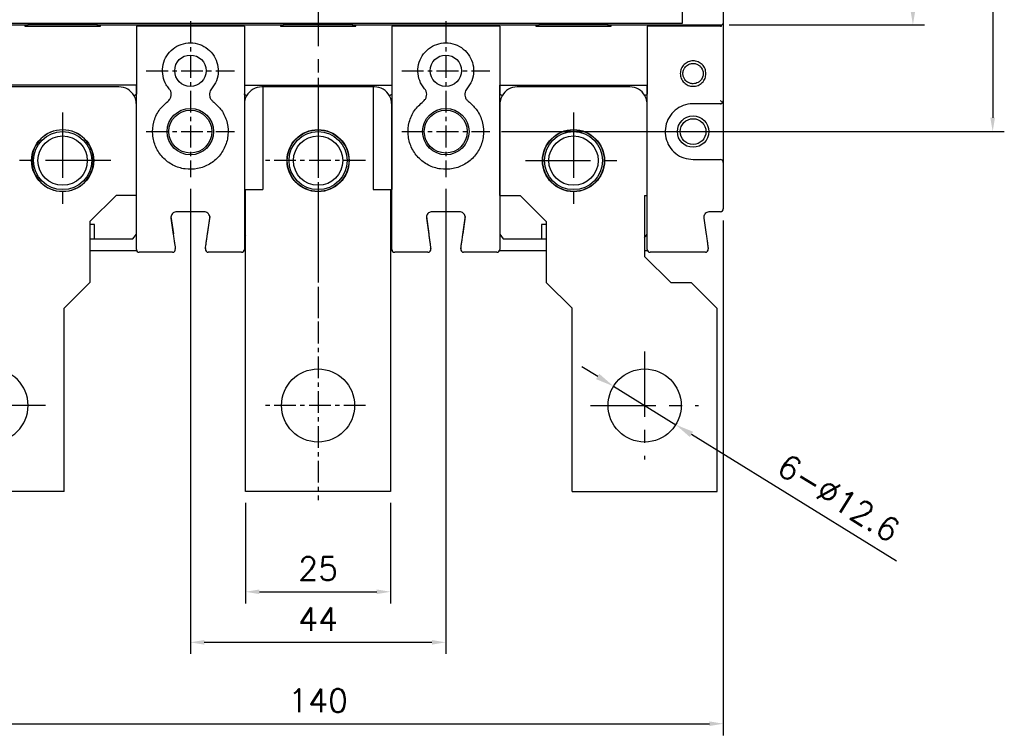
# Model space of a CAD drawing. Extents: x -2230 to 2710, y -907 to 1834.
# Tile 9 of 23: x -1279 to -1109, y 1162 to 1285. Entities that reach past the tile are written whole.
import ezdxf

# ---------------------------------------------------------------- set-up
doc = ezdxf.new("R2010")
doc.units = 0
doc.header["$LTSCALE"] = 3
doc.header["$MEASUREMENT"] = 0
doc.linetypes.add('CENTER', pattern=[2, 1.25, -0.25, 0.25, -0.25])
doc.layers.get('0').update_dxf_attribs({"linetype": 'CONTINUOUS'})
doc.layers.get('Defpoints').update_dxf_attribs({"linetype": 'CONTINUOUS'})
for name, color, linetype in [('cen', 1, 'CENTER'), ('di', 3, 'CONTINUOUS'), ('dwg', 7, 'CONTINUOUS')]:
    doc.layers.add(name, color=color, linetype=linetype)
doc.styles.add('KIM', font='ROMANS.shx', dxfattribs={"height": 5, "bigfont": 'GSG1.shx'})
doc.styles.get("Standard").update_dxf_attribs({"font": 'romans.shx', "height": 4, "bigfont": 'ghs.shx'})
doc.dimstyles.get("Standard").update_dxf_attribs({"dimtxt": 0.18, "dimasz": 0.18, "dimexe": 0.18, "dimexo": 0.0625, "dimgap": 0.09, "dimtad": 0, "dimtih": 1, "dimtoh": 1, "dimdec": 4, "dimzin": 0, "dimdsep": 46, "dimtxsty": 'Standard', "dimcen": 0.09, "dimadec": 0, "dimazin": 0, "dimtfac": 1, "dimtdec": 4, "dimtofl": 0, "dimtmove": 0, "dimatfit": 3, "dimfxl": 0, "dimtolj": 1, "dimtzin": 0, "dimarcsym": 0})
doc.dimstyles.new('STANDARD$0', dxfattribs={"dimtxt": 5, "dimasz": 5, "dimexe": 1, "dimexo": 2, "dimgap": 2, "dimtad": 1, "dimdec": 4, "dimzin": 12, "dimdsep": 46, "dimtxsty": 'KIM', "dimcen": -1, "dimdle": 0.1, "dimadec": 0, "dimazin": 0, "dimtfac": 1, "dimtdec": 4, "dimtmove": 0, "dimatfit": 3, "dimfxl": 0, "dimtolj": 1, "dimtzin": 0, "dimarcsym": 0})

# ---------------------------------------------------------------- blocks, each defined once
blk = doc.blocks.new('*D8')
at = {"layer": 'Defpoints', "color": 0}
for p in [(-1297.23, 1252.38), (-1157.63, 1252.38), (-1157.63, 1163.63)]:
    blk.add_point(p, dxfattribs=at)
at = {"layer": 'di'}
for p, q in [((-1297.23, 1250.38), (-1297.23, 1161.63)), ((-1157.63, 1250.38), (-1157.63, 1161.63)), ((-1294.83, 1163.63), (-1160.03, 1163.63))]:
    blk.add_line(p, q, dxfattribs=at)
for points in [[(-1294.83, 1164.03), (-1294.83, 1163.23), (-1297.23, 1163.63)], [(-1160.03, 1164.03), (-1160.03, 1163.23), (-1157.63, 1163.63)]]:
    blk.add_solid(points, dxfattribs=at)
at = {"layer": 'di', "insert": (-1227.43, 1167.63), "char_height": 4, "attachment_point": 5}
blk.add_mtext('\\A1;140', dxfattribs=at)
blk = doc.blocks.new('fsadfsafas')
at = {"layer": 'cen', "ltscale": 3}
for p, q in [((614, 610.86), (614, 629.46)), ((623.3, 620.16), (604.7, 620.16)), ((626.25, 569.66), (626.25, 586.26)), ((634.55, 577.96), (617.95, 577.96))]:
    blk.add_line(p, q, dxfattribs=at)
at = {"layer": 'dwg'}
for p, q in [((626.5, 634.96), (601.5, 634.96)), ((601.5, 634.96), (601.5, 603.46)), ((626.5, 634.96), (626.5, 603.41)), ((601.5, 603.46), (606, 598.96)), ((626.5, 603.41), (630.95, 598.96)), ((609.5, 598.96), (606, 598.96)), ((609.5, 598.96), (614, 594.46)), ((630.95, 588.46), (630.95, 598.96)), ((614, 583.96), (614, 594.46)), ((635.45, 583.96), (630.95, 588.46)), ((614, 583.96), (613.55, 583.96)), ((613.55, 583.96), (613.55, 564.96)), ((638.95, 583.96), (635.45, 583.96)), ((638.95, 583.96), (638.95, 564.96)), ((638.95, 564.96), (613.55, 564.96))]:
    blk.add_line(p, q, dxfattribs=at)
for centre, radius in [((614, 620.16), 6.3), ((626.25, 577.96), 5.3)]:
    blk.add_circle(centre, radius, dxfattribs=at)
blk = doc.blocks.new('fsadfsaf')
for p, q in [((574.65, 711.75), (574.65, 763.75)), ((574.65, 763.75), (599.65, 763.75)), ((599.65, 763.75), (599.65, 711.75)), ((577.65, 711.75), (574.45, 711.75)), ((574.45, 693.75), (574.45, 711.75)), ((577.65, 693.75), (577.65, 711.75)), ((596.65, 693.75), (596.65, 711.75)), ((599.85, 711.75), (596.65, 711.75)), ((599.85, 693.75), (599.85, 711.75)), ((599.85, 693.75), (574.45, 693.75))]:
    blk.add_line(p, q)
for centre, radius in [((587.15, 748.95), 6.3), ((587.15, 706.75), 5.3)]:
    blk.add_circle(centre, radius)
at = {"layer": 'cen'}
for p, q in [((587.15, 692.49), (587.15, 765.27)), ((578.96, 748.95), (596.21, 748.95)), ((578.96, 706.75), (596.21, 706.75))]:
    blk.add_line(p, q, dxfattribs=at)
blk = doc.blocks.new('*D12')
at = {"layer": 'Defpoints', "color": 0}
for p in [(-1239.93, 1203.68), (-1214.93, 1203.68), (-1214.93, 1186.37)]:
    blk.add_point(p, dxfattribs=at)
at = {"layer": 'di'}
for p, q in [((-1239.93, 1201.68), (-1239.93, 1184.37)), ((-1214.93, 1201.68), (-1214.93, 1184.37)), ((-1237.53, 1186.37), (-1217.33, 1186.37))]:
    blk.add_line(p, q, dxfattribs=at)
for points in [[(-1237.53, 1186.77), (-1237.53, 1185.97), (-1239.93, 1186.37)], [(-1217.33, 1186.77), (-1217.33, 1185.97), (-1214.93, 1186.37)]]:
    blk.add_solid(points, dxfattribs=at)
at = {"layer": 'di', "insert": (-1227.43, 1190.37), "char_height": 4, "attachment_point": 5}
blk.add_mtext('\\A1;25', dxfattribs=at)
blk = doc.blocks.new('*D32')
at = {"layer": 'Defpoints', "color": 0}
for p in [(-1176.54, 1221.79), (-1165.82, 1215.17)]:
    blk.add_point(p, dxfattribs=at)
at = {"layer": 'di'}
for p, q in [((-1179.26, 1223.48), (-1181.99, 1225.16)), ((-1176.54, 1221.79), (-1165.82, 1215.17)), ((-1127.77, 1191.67), (-1163.1, 1213.49))]:
    blk.add_line(p, q, dxfattribs=at)
for points in [[(-1178.98, 1223.93), (-1179.54, 1223.02), (-1176.54, 1221.79)], [(-1162.82, 1213.95), (-1163.38, 1213.04), (-1165.82, 1215.17)]]:
    blk.add_solid(points, dxfattribs=at)
at = {"layer": 'di', "insert": (-1137.74, 1202.53), "char_height": 4, "attachment_point": 5, "rotation": 328.2972}
blk.add_mtext('\\A1;6-∅12.6', dxfattribs=at)
blk = doc.blocks.new('*D33')
at = {"layer": 'Defpoints', "color": 0}
for p in [(-1249.43, 1257.85), (-1205.43, 1257.85), (-1205.43, 1177.66)]:
    blk.add_point(p, dxfattribs=at)
at = {"layer": 'di'}
for p, q in [((-1249.43, 1255.85), (-1249.43, 1175.66)), ((-1205.43, 1255.85), (-1205.43, 1175.66)), ((-1247.03, 1177.66), (-1207.83, 1177.66))]:
    blk.add_line(p, q, dxfattribs=at)
for points in [[(-1247.03, 1178.06), (-1247.03, 1177.26), (-1249.43, 1177.66)], [(-1207.83, 1178.06), (-1207.83, 1177.26), (-1205.43, 1177.66)]]:
    blk.add_solid(points, dxfattribs=at)
at = {"layer": 'di', "insert": (-1227.43, 1181.66), "char_height": 4, "attachment_point": 5}
blk.add_mtext('\\A1;44', dxfattribs=at)
blk = doc.blocks.new('*D107')
at = {"layer": 'Defpoints', "color": 0}
for p in [(-1158.03, 1462.28), (-1158.6, 1284.08), (-1124.96, 1284.08)]:
    blk.add_point(p, dxfattribs=at)
at = {"layer": 'di'}
for p, q in [((-1156.03, 1462.28), (-1122.96, 1462.28)), ((-1124.96, 1459.88), (-1124.96, 1286.48)), ((-1156.6, 1284.08), (-1122.96, 1284.08))]:
    blk.add_line(p, q, dxfattribs=at)
for points in [[(-1125.36, 1459.88), (-1124.56, 1459.88), (-1124.96, 1462.28)], [(-1125.36, 1286.48), (-1124.56, 1286.48), (-1124.96, 1284.08)]]:
    blk.add_solid(points, dxfattribs=at)
at = {"layer": 'di', "insert": (-1128.96, 1373.18), "char_height": 4, "attachment_point": 5, "rotation": 90}
blk.add_mtext('\\A1;179', dxfattribs=at)
blk = doc.blocks.new('*D106')
at = {"layer": 'Defpoints', "color": 0}
for p in [(-1197.86, 1480.68), (-1197.85, 1265.68), (-1111.22, 1265.68)]:
    blk.add_point(p, dxfattribs=at)
at = {"layer": 'di'}
for p, q in [((-1195.86, 1480.68), (-1109.22, 1480.68)), ((-1111.22, 1478.28), (-1111.22, 1268.08)), ((-1195.85, 1265.68), (-1109.22, 1265.68))]:
    blk.add_line(p, q, dxfattribs=at)
for points in [[(-1111.62, 1478.28), (-1110.82, 1478.28), (-1111.22, 1480.68)], [(-1111.62, 1268.08), (-1110.82, 1268.08), (-1111.22, 1265.68)]]:
    blk.add_solid(points, dxfattribs=at)
at = {"layer": 'di', "insert": (-1115.22, 1373.18), "char_height": 4, "attachment_point": 5, "rotation": 90}
blk.add_mtext('\\A1;215', dxfattribs=at)

msp = doc.modelspace()

# ---------------------------------------------------------------- linework, layer by layer
for p, q in [((-1157.631, 1461.719), (-1157.631, 1284.649)), ((-1164.631, 1284.867), (-1164.631, 1325.784)), ((-1296.931, 1284.084), (-1277.431, 1284.084)), ((-1290.231, 1284.349), (-1164.631, 1284.349)), ((-1277.931, 1284.084), (-1277.931, 1283.884)), ((-1265.431, 1284.084), (-1277.431, 1284.084)), ((-1277.431, 1283.884), (-1277.431, 1284.084)), ((-1265.431, 1284.084), (-1233.431, 1284.084)), ((-1265.431, 1283.884), (-1265.431, 1284.084)), ((-1264.931, 1283.884), (-1264.931, 1284.084)), ((-1233.931, 1284.084), (-1233.931, 1283.884)), ((-1221.431, 1284.084), (-1233.431, 1284.084)), ((-1233.431, 1283.884), (-1233.431, 1284.084)), ((-1221.431, 1284.084), (-1189.431, 1284.084)), ((-1221.431, 1283.884), (-1221.431, 1284.084)), ((-1220.931, 1283.884), (-1220.931, 1284.084)), ((-1189.931, 1284.084), (-1189.931, 1283.884)), ((-1177.431, 1284.084), (-1189.431, 1284.084)), ((-1189.431, 1283.884), (-1189.431, 1284.084)), ((-1177.431, 1284.084), (-1157.931, 1284.084)), ((-1177.431, 1283.884), (-1177.431, 1284.084)), ((-1176.931, 1283.884), (-1176.931, 1284.084)), ((-1164.631, 1284.567), (-1164.631, 1284.867)), ((-1164.631, 1284.349), (-1164.631, 1284.567)), ((-1157.913, 1283.884), (-1157.913, 1284.085)), ((-1157.631, 1284.649), (-1157.631, 1284.385)), ((-1157.631, 1284.385), (-1157.631, 1270.984)), ((-1277.931, 1283.884), (-1264.931, 1283.884)), ((-1258.731, 1283.884), (-1258.731, 1272.187)), ((-1240.131, 1283.884), (-1258.731, 1283.884)), ((-1240.131, 1283.884), (-1240.131, 1272.187)), ((-1233.931, 1283.884), (-1220.931, 1283.884)), ((-1214.731, 1283.884), (-1214.731, 1272.187)), ((-1196.131, 1283.884), (-1214.731, 1283.884)), ((-1196.131, 1283.884), (-1196.131, 1272.187)), ((-1189.931, 1283.884), (-1176.931, 1283.884)), ((-1170.731, 1283.884), (-1170.731, 1272.187)), ((-1158.08, 1283.884), (-1170.731, 1283.884)), ((-1158.08, 1283.884), (-1157.913, 1283.884)), ((-1261.731, 1273.384), (-1281.131, 1273.384)), ((-1217.731, 1273.384), (-1237.131, 1273.384)), ((-1173.731, 1273.384), (-1193.131, 1273.384)), ((-1158.131, 1270.484), (-1162.831, 1270.484)), ((-1157.631, 1270.984), (-1157.631, 1260.384)), ((-1258.731, 1247.884), (-1258.731, 1270.384)), ((-1240.131, 1270.384), (-1240.131, 1247.884)), ((-1214.731, 1247.884), (-1214.731, 1270.384)), ((-1196.131, 1270.384), (-1196.131, 1247.884)), ((-1170.731, 1247.884), (-1170.731, 1270.384)), ((-1162.831, 1260.884), (-1158.131, 1260.884)), ((-1157.631, 1260.384), (-1157.631, 1252.384)), ((-1247.084, 1251.884), (-1251.778, 1251.884)), ((-1203.084, 1251.884), (-1207.778, 1251.884)), ((-1158.131, 1251.884), (-1159.978, 1251.884)), ((-1252.768, 1251.043), (-1252.343, 1248.064)), ((-1252.768, 1250.743), (-1252.37, 1247.955)), ((-1246.094, 1251.043), (-1246.52, 1248.064)), ((-1246.492, 1247.955), (-1246.094, 1250.743)), ((-1208.768, 1251.043), (-1208.343, 1248.064)), ((-1208.768, 1250.743), (-1208.37, 1247.955)), ((-1202.094, 1251.043), (-1202.52, 1248.064)), ((-1202.492, 1247.955), (-1202.094, 1250.743)), ((-1160.968, 1250.743), (-1160.57, 1247.955)), ((-1265.931, 1249.684), (-1266.731, 1249.684)), ((-1265.931, 1247.184), (-1265.931, 1249.684)), ((-1188.131, 1249.684), (-1188.931, 1249.684)), ((-1188.931, 1249.684), (-1188.931, 1247.184)), ((-1266.731, 1247.184), (-1265.931, 1247.184)), ((-1265.931, 1247.184), (-1259.331, 1247.184)), ((-1259.331, 1247.184), (-1258.731, 1248.034)), ((-1240.131, 1248.034), (-1239.931, 1247.751)), ((-1214.931, 1247.751), (-1214.731, 1248.034)), ((-1196.131, 1248.034), (-1195.531, 1247.184)), ((-1195.531, 1247.184), (-1188.931, 1247.184)), ((-1188.931, 1247.184), (-1188.131, 1247.184)), ((-1171.181, 1247.397), (-1170.731, 1248.034)), ((-1266.731, 1245.184), (-1258.689, 1245.184)), ((-1240.173, 1245.184), (-1239.931, 1245.184)), ((-1214.931, 1245.184), (-1214.689, 1245.184)), ((-1196.173, 1245.184), (-1188.131, 1245.184)), ((-1171.181, 1245.184), (-1170.689, 1245.184)), ((-1252.508, 1244.884), (-1258.231, 1244.884)), ((-1240.631, 1244.884), (-1246.355, 1244.884)), ((-1208.508, 1244.884), (-1214.231, 1244.884)), ((-1196.631, 1244.884), (-1202.355, 1244.884)), ((-1160.708, 1244.884), (-1170.231, 1244.884))]:
    msp.add_line(p, q)
at = {"flags": 128}
for points in [[(-1246.85, 1245.755), (-1246.853, 1245.648), (-1246.837, 1245.551)], [(-1202.85, 1245.755), (-1202.853, 1245.648), (-1202.837, 1245.551)]]:
    msp.add_lwpolyline(points, dxfattribs=at)
for centre, radius in [((-1249.431, 1276.184), 2.7), ((-1205.431, 1276.184), 2.7), ((-1249.431, 1265.684), 4), ((-1249.431, 1265.684), 3.7), ((-1205.431, 1265.684), 4), ((-1205.431, 1265.684), 3.7), ((-1162.831, 1265.684), 2.7), ((-1162.831, 1265.684), 2.225), ((-1271.431, 1260.684), 5.35), ((-1271.431, 1260.684), 5), ((-1227.431, 1260.684), 5.35), ((-1227.431, 1260.684), 5), ((-1183.431, 1260.684), 5.35), ((-1183.431, 1260.684), 5), ((-1271.431, 1260.684), 4.25), ((-1227.431, 1260.684), 4.25), ((-1183.431, 1260.684), 4.25)]:
    msp.add_circle(centre, radius)
for centre, radius, start, end in [((-1261.731, 1270.384), 3, 29.73773, 90), ((-1237.131, 1270.384), 3, 90, 150.26227), ((-1217.731, 1270.384), 3, 29.73773, 90), ((-1193.131, 1270.384), 3, 90, 150.26227), ((-1173.731, 1270.384), 3, 30.11955, 90), ((-1158.131, 1270.984), 0.5, 317.9984, 0), ((-1158.131, 1260.384), 0.5, 0, 90), ((-1158.131, 1252.384), 0.5, 270, 0), ((-1258.231, 1245.384), 0.5, 180, 270), ((-1252.508, 1245.384), 0.5, 270, 8.1301), ((-1252.508, 1245.684), 0.5, 329.88444, 8.1301), ((-1246.355, 1245.384), 0.5, 171.8699, 270), ((-1240.631, 1245.384), 0.5, 270, 0), ((-1214.231, 1245.384), 0.5, 180, 270), ((-1208.508, 1245.384), 0.5, 270, 8.1301), ((-1208.508, 1245.684), 0.5, 336.2938, 8.1301), ((-1202.355, 1245.384), 0.5, 171.8699, 270), ((-1196.631, 1245.384), 0.5, 270, 0), ((-1170.231, 1245.384), 0.5, 180, 270), ((-1160.708, 1245.384), 0.5, 270, 8.1301)]:
    msp.add_arc(centre, radius, start, end)
msp.add_ellipse((-1157.931, 1284.385), major_axis=(0, 0.301), ratio=0.9982744, start_param=3.1415927, end_param=4.712389)
for points, knots in [([(-1253.08, 1273.066), (-1253.253, 1273.291), (-1253.751, 1273.941), (-1254.228, 1275.245), (-1254.274, 1276.88), (-1253.769, 1278.445), (-1252.778, 1279.752), (-1251.412, 1280.656), (-1249.824, 1281.06), (-1248.189, 1280.916), (-1246.693, 1280.238), (-1245.508, 1279.105), (-1244.762, 1277.645), (-1244.547, 1276.026), (-1244.852, 1274.399), (-1245.472, 1273.51), (-1245.782, 1273.066)], [0, 0, 0, 0, 0.0389932, 0.1127209, 0.1865914, 0.2607106, 0.334796, 0.4086203, 0.4823615, 0.5563266, 0.6304755, 0.7044802, 0.7782374, 0.8520288, 0.9260134, 1, 1, 1, 1]), ([(-1209.08, 1273.066), (-1209.253, 1273.291), (-1209.751, 1273.941), (-1210.228, 1275.245), (-1210.274, 1276.88), (-1209.769, 1278.445), (-1208.778, 1279.752), (-1207.412, 1280.656), (-1205.824, 1281.06), (-1204.189, 1280.916), (-1202.693, 1280.238), (-1201.508, 1279.105), (-1200.762, 1277.645), (-1200.547, 1276.026), (-1200.852, 1274.399), (-1201.472, 1273.51), (-1201.782, 1273.066)], [0, 0, 0, 0, 0.0389932, 0.1127209, 0.1865914, 0.2607106, 0.334796, 0.4086203, 0.4823615, 0.5563266, 0.6304755, 0.7044802, 0.7782374, 0.8520288, 0.9260134, 1, 1, 1, 1]), ([(-1160.607, 1275.684), (-1160.642, 1275.397), (-1160.711, 1274.823), (-1161.219, 1274.089), (-1161.953, 1273.607), (-1162.82, 1273.43), (-1163.686, 1273.606), (-1164.426, 1274.088), (-1164.914, 1274.823), (-1165.093, 1275.686), (-1164.914, 1276.548), (-1164.425, 1277.28), (-1163.685, 1277.762), (-1162.819, 1277.938), (-1161.951, 1277.761), (-1161.218, 1277.278), (-1160.71, 1276.545), (-1160.642, 1275.971), (-1160.607, 1275.684)], [0, 0, 0, 0, 0.06225009, 0.12466459, 0.18728723, 0.25002225, 0.31271834, 0.37525776, 0.43773411, 0.50015115, 0.56240586, 0.62474344, 0.68732298, 0.75006328, 0.81281547, 0.8754149, 0.93777922, 1, 1, 1, 1]), ([(-1161.081, 1275.684), (-1161.103, 1275.895), (-1161.136, 1276.225), (-1161.348, 1276.636), (-1161.604, 1276.957), (-1161.944, 1277.214), (-1162.308, 1277.366), (-1162.57, 1277.419), (-1162.734, 1277.432), (-1162.899, 1277.437), (-1163.211, 1277.411), (-1163.605, 1277.277), (-1163.986, 1277.02), (-1164.288, 1276.692), (-1164.521, 1276.236), (-1164.613, 1275.686), (-1164.522, 1275.134), (-1164.289, 1274.677), (-1163.987, 1274.349), (-1163.606, 1274.091), (-1163.212, 1273.958), (-1162.764, 1273.92), (-1162.37, 1273.976), (-1161.945, 1274.153), (-1161.604, 1274.41), (-1161.349, 1274.732), (-1161.136, 1275.142), (-1161.103, 1275.473), (-1161.081, 1275.684)], [0, 0, 0, 0, 0.0573026, 0.0898259, 0.1248557, 0.1692261, 0.2048978, 0.2318432, 0.2420425, 0.250051, 0.2769365, 0.3274704, 0.3617137, 0.4018747, 0.4479384, 0.49989, 0.5519602, 0.5981192, 0.6383485, 0.6726363, 0.7231786, 0.74997, 0.7950196, 0.8306896, 0.875055, 0.9100937, 0.9426359, 1, 1, 1, 1]), ([(-1259.126, 1271.872), (-1259.126, 1271.872), (-1259.126, 1271.873), (-1259.124, 1271.877), (-1259.099, 1271.897), (-1259.019, 1271.949), (-1258.903, 1272.02), (-1258.808, 1272.076), (-1258.76, 1272.103)], [0, 0, 0, 0, 0.0208293, 0.0606006, 0.2956434, 0.5304834, 0.765239, 1, 1, 1, 1]), ([(-1258.731, 1272.187), (-1258.731, 1272.176), (-1258.732, 1272.155), (-1258.739, 1272.129), (-1258.749, 1272.111), (-1258.757, 1272.106), (-1258.76, 1272.103)], [0, 0, 0, 0, 0.3461566, 0.6945031, 0.8685532, 1, 1, 1, 1]), ([(-1253.323, 1270.89), (-1253.215, 1270.986), (-1252.98, 1271.195), (-1252.763, 1271.637), (-1252.694, 1272.141), (-1252.79, 1272.65), (-1252.984, 1272.927), (-1253.08, 1273.066)], [0, 0, 0, 0, 0.1767702, 0.3824571, 0.5882182, 0.7941418, 1, 1, 1, 1]), ([(-1245.782, 1273.066), (-1245.866, 1272.949), (-1246.049, 1272.695), (-1246.164, 1272.216), (-1246.12, 1271.708), (-1245.914, 1271.233), (-1245.664, 1271.004), (-1245.539, 1270.89)], [0, 0, 0, 0, 0.1762349, 0.3819524, 0.5878501, 0.7939744, 1, 1, 1, 1]), ([(-1240.102, 1272.103), (-1240.106, 1272.106), (-1240.115, 1272.113), (-1240.126, 1272.134), (-1240.13, 1272.16), (-1240.131, 1272.179), (-1240.131, 1272.187)], [0, 0, 0, 0, 0.1590345, 0.3666252, 0.749201, 1, 1, 1, 1]), ([(-1239.736, 1271.872), (-1239.736, 1271.872), (-1239.736, 1271.873), (-1239.738, 1271.877), (-1239.763, 1271.897), (-1239.843, 1271.949), (-1239.96, 1272.02), (-1240.055, 1272.076), (-1240.102, 1272.103)], [0, 0, 0, 0, 0.0208293, 0.0606008, 0.2956438, 0.5304854, 0.7652397, 1, 1, 1, 1]), ([(-1215.126, 1271.872), (-1215.126, 1271.872), (-1215.126, 1271.873), (-1215.124, 1271.877), (-1215.099, 1271.897), (-1215.019, 1271.949), (-1214.903, 1272.02), (-1214.808, 1272.076), (-1214.76, 1272.103)], [0, 0, 0, 0, 0.0208293, 0.0606008, 0.2956438, 0.5304854, 0.7652397, 1, 1, 1, 1]), ([(-1214.731, 1272.187), (-1214.731, 1272.176), (-1214.732, 1272.155), (-1214.739, 1272.129), (-1214.749, 1272.111), (-1214.757, 1272.106), (-1214.76, 1272.103)], [0, 0, 0, 0, 0.3461544, 0.6944978, 0.8685465, 1, 1, 1, 1]), ([(-1209.323, 1270.89), (-1209.215, 1270.986), (-1208.98, 1271.195), (-1208.763, 1271.637), (-1208.694, 1272.141), (-1208.79, 1272.65), (-1208.984, 1272.927), (-1209.08, 1273.066)], [0, 0, 0, 0, 0.1767702, 0.3824571, 0.5882182, 0.7941418, 1, 1, 1, 1]), ([(-1201.782, 1273.066), (-1201.866, 1272.949), (-1202.049, 1272.695), (-1202.164, 1272.216), (-1202.12, 1271.708), (-1201.914, 1271.233), (-1201.664, 1271.004), (-1201.539, 1270.89)], [0, 0, 0, 0, 0.1762349, 0.3819524, 0.5878501, 0.7939744, 1, 1, 1, 1]), ([(-1196.102, 1272.103), (-1196.106, 1272.106), (-1196.115, 1272.113), (-1196.126, 1272.134), (-1196.13, 1272.16), (-1196.131, 1272.179), (-1196.131, 1272.187)], [0, 0, 0, 0, 0.1590219, 0.3666162, 0.7491963, 1, 1, 1, 1]), ([(-1195.736, 1271.872), (-1195.736, 1271.872), (-1195.736, 1271.873), (-1195.738, 1271.877), (-1195.763, 1271.897), (-1195.843, 1271.949), (-1195.96, 1272.02), (-1196.055, 1272.076), (-1196.102, 1272.103)], [0, 0, 0, 0, 0.0208293, 0.0606006, 0.2956434, 0.5304834, 0.765239, 1, 1, 1, 1]), ([(-1171.136, 1271.889), (-1171.136, 1271.89), (-1171.136, 1271.89), (-1171.132, 1271.895), (-1171.101, 1271.917), (-1171.015, 1271.971), (-1170.895, 1272.044), (-1170.799, 1272.1), (-1170.752, 1272.128)], [0, 0, 0, 0, 0.02403069, 0.08629883, 0.31481648, 0.54323726, 0.77161499, 1, 1, 1, 1]), ([(-1170.731, 1272.187), (-1170.731, 1272.179), (-1170.732, 1272.164), (-1170.736, 1272.146), (-1170.744, 1272.134), (-1170.749, 1272.13), (-1170.752, 1272.128)], [0, 0, 0, 0, 0.34765098, 0.69775889, 0.8729412, 1, 1, 1, 1]), ([(-1258.731, 1270.384), (-1258.76, 1270.72), (-1258.805, 1271.244), (-1259.042, 1271.707), (-1259.126, 1271.872)], [0, 0, 0, 0, 0.6425403, 1, 1, 1, 1]), ([(-1245.539, 1270.89), (-1245.072, 1270.475), (-1244.061, 1269.578), (-1243.121, 1267.675), (-1242.809, 1265.488), (-1243.248, 1263.305), (-1244.383, 1261.395), (-1246.081, 1259.971), (-1248.15, 1259.186), (-1250.369, 1259.127), (-1252.486, 1259.806), (-1254.256, 1261.146), (-1255.481, 1262.989), (-1256.033, 1265.136), (-1255.838, 1267.341), (-1254.951, 1269.404), (-1253.866, 1270.395), (-1253.323, 1270.89)], [0, 0, 0, 0, 0.0576455, 0.1246599, 0.1917276, 0.2592147, 0.3268307, 0.3940899, 0.4611735, 0.5282591, 0.5958477, 0.6633841, 0.7305035, 0.797489, 0.8648338, 0.9324162, 1, 1, 1, 1]), ([(-1239.736, 1271.872), (-1239.821, 1271.707), (-1240.057, 1271.244), (-1240.102, 1270.72), (-1240.131, 1270.384)], [0, 0, 0, 0, 0.3574596, 1, 1, 1, 1]), ([(-1214.731, 1270.384), (-1214.76, 1270.72), (-1214.805, 1271.244), (-1215.042, 1271.707), (-1215.126, 1271.872)], [0, 0, 0, 0, 0.6425404, 1, 1, 1, 1]), ([(-1201.539, 1270.89), (-1201.072, 1270.475), (-1200.061, 1269.578), (-1199.121, 1267.675), (-1198.809, 1265.488), (-1199.248, 1263.305), (-1200.383, 1261.395), (-1202.081, 1259.971), (-1204.15, 1259.186), (-1206.369, 1259.127), (-1208.486, 1259.806), (-1210.256, 1261.146), (-1211.481, 1262.989), (-1212.033, 1265.136), (-1211.838, 1267.341), (-1210.951, 1269.404), (-1209.866, 1270.395), (-1209.323, 1270.89)], [0, 0, 0, 0, 0.0576455, 0.1246599, 0.1917276, 0.2592147, 0.3268307, 0.3940899, 0.4611735, 0.5282591, 0.5958477, 0.6633841, 0.7305035, 0.797489, 0.8648338, 0.9324162, 1, 1, 1, 1]), ([(-1195.736, 1271.872), (-1195.821, 1271.707), (-1196.057, 1271.244), (-1196.102, 1270.72), (-1196.131, 1270.384)], [0, 0, 0, 0, 0.3574597, 1, 1, 1, 1]), ([(-1170.731, 1270.384), (-1170.76, 1270.722), (-1170.806, 1271.252), (-1171.048, 1271.72), (-1171.136, 1271.889)], [0, 0, 0, 0, 0.6377436, 1, 1, 1, 1]), ([(-1162.831, 1270.484), (-1163.006, 1270.478), (-1163.717, 1270.454), (-1164.945, 1270.093), (-1166.284, 1269.149), (-1167.236, 1267.812), (-1167.692, 1266.236), (-1167.601, 1264.598), (-1166.972, 1263.079), (-1165.879, 1261.865), (-1164.445, 1261.042), (-1163.369, 1260.937), (-1162.831, 1260.884)], [0, 0, 0, 0, 0.03490245, 0.14221454, 0.24964233, 0.35687826, 0.46401001, 0.57132458, 0.67875615, 0.78595781, 0.89297776, 1, 1, 1, 1]), ([(-1158.131, 1270.484), (-1158.13, 1270.484), (-1158.077, 1270.484), (-1157.962, 1270.503), (-1157.837, 1270.57), (-1157.774, 1270.635), (-1157.76, 1270.649)], [0, 0, 0, 0, 0.0083715, 0.4041014, 0.8638353, 1, 1, 1, 1]), ([(-1157.76, 1270.649), (-1157.809, 1270.703), (-1157.906, 1270.807), (-1158.022, 1270.926), (-1158.079, 1270.983), (-1158.08, 1270.984)], [0, 0, 0, 0, 0.5110342, 0.9909586, 1, 1, 1, 1]), ([(-1251.778, 1251.884), (-1251.891, 1251.873), (-1252.116, 1251.851), (-1252.416, 1251.678), (-1252.641, 1251.424), (-1252.781, 1251.098), (-1252.773, 1250.864), (-1252.768, 1250.743)], [0, 0, 0, 0, 0.1973372, 0.3946917, 0.5920245, 0.7890374, 1, 1, 1, 1]), ([(-1246.094, 1250.743), (-1246.089, 1250.855), (-1246.079, 1251.081), (-1246.207, 1251.401), (-1246.426, 1251.661), (-1246.728, 1251.846), (-1246.962, 1251.871), (-1247.084, 1251.884)], [0, 0, 0, 0, 0.1964018, 0.3928602, 0.589578, 0.7867327, 1, 1, 1, 1]), ([(-1207.778, 1251.884), (-1207.891, 1251.873), (-1208.116, 1251.851), (-1208.416, 1251.678), (-1208.641, 1251.424), (-1208.781, 1251.098), (-1208.773, 1250.864), (-1208.768, 1250.743)], [0, 0, 0, 0, 0.1973373, 0.3946909, 0.5920245, 0.7890374, 1, 1, 1, 1]), ([(-1202.094, 1250.743), (-1202.089, 1250.855), (-1202.079, 1251.081), (-1202.207, 1251.401), (-1202.426, 1251.661), (-1202.728, 1251.846), (-1202.962, 1251.871), (-1203.084, 1251.884)], [0, 0, 0, 0, 0.1964018, 0.3928602, 0.589578, 0.7867327, 1, 1, 1, 1]), ([(-1159.978, 1251.884), (-1160.091, 1251.873), (-1160.315, 1251.851), (-1160.616, 1251.678), (-1160.841, 1251.424), (-1160.981, 1251.098), (-1160.973, 1250.864), (-1160.968, 1250.743)], [0, 0, 0, 0, 0.1977738, 0.3953537, 0.5924493, 0.7891383, 1, 1, 1, 1]), ([(-1258.731, 1245.384), (-1258.731, 1245.412), (-1258.731, 1245.468), (-1258.731, 1245.907), (-1258.731, 1246.552), (-1258.731, 1247.253), (-1258.731, 1247.709), (-1258.731, 1247.884)], [0, 0, 0, 0, 0.2178733, 0.4357928, 0.6524138, 0.8666267, 1, 1, 1, 1]), ([(-1252.37, 1247.955), (-1252.33, 1247.673), (-1252.249, 1247.111), (-1252.142, 1246.359), (-1252.061, 1245.795), (-1252.019, 1245.497), (-1252.014, 1245.467), (-1252.013, 1245.455)], [0, 0, 0, 0, 0.2162145, 0.4325033, 0.6470863, 0.8596146, 1, 1, 1, 1]), ([(-1246.85, 1245.455), (-1246.846, 1245.482), (-1246.838, 1245.536), (-1246.778, 1245.958), (-1246.689, 1246.58), (-1246.588, 1247.285), (-1246.521, 1247.758), (-1246.492, 1247.955)], [0, 0, 0, 0, 0.2117498, 0.4235112, 0.635204, 0.8481881, 1, 1, 1, 1]), ([(-1240.131, 1247.884), (-1240.131, 1247.605), (-1240.131, 1247.048), (-1240.131, 1246.304), (-1240.131, 1245.739), (-1240.131, 1245.43), (-1240.131, 1245.397), (-1240.131, 1245.384)], [0, 0, 0, 0, 0.2116664, 0.4233048, 0.6359489, 0.8508384, 1, 1, 1, 1]), ([(-1214.731, 1245.384), (-1214.731, 1245.412), (-1214.731, 1245.468), (-1214.731, 1245.907), (-1214.731, 1246.552), (-1214.731, 1247.253), (-1214.731, 1247.709), (-1214.731, 1247.884)], [0, 0, 0, 0, 0.2178733, 0.4357928, 0.6524138, 0.8666267, 1, 1, 1, 1]), ([(-1208.37, 1247.955), (-1208.33, 1247.673), (-1208.249, 1247.111), (-1208.142, 1246.359), (-1208.061, 1245.795), (-1208.019, 1245.497), (-1208.014, 1245.467), (-1208.013, 1245.455)], [0, 0, 0, 0, 0.2162145, 0.4325033, 0.6470863, 0.8596146, 1, 1, 1, 1]), ([(-1202.85, 1245.455), (-1202.846, 1245.482), (-1202.838, 1245.536), (-1202.778, 1245.958), (-1202.689, 1246.58), (-1202.588, 1247.285), (-1202.521, 1247.758), (-1202.492, 1247.955)], [0, 0, 0, 0, 0.2117498, 0.4235112, 0.635204, 0.8481881, 1, 1, 1, 1]), ([(-1196.131, 1247.884), (-1196.131, 1247.605), (-1196.131, 1247.048), (-1196.131, 1246.304), (-1196.131, 1245.739), (-1196.131, 1245.43), (-1196.131, 1245.397), (-1196.131, 1245.384)], [0, 0, 0, 0, 0.2116664, 0.4233048, 0.6359489, 0.8508384, 1, 1, 1, 1]), ([(-1170.731, 1245.384), (-1170.731, 1245.412), (-1170.731, 1245.468), (-1170.731, 1245.902), (-1170.731, 1246.541), (-1170.731, 1247.243), (-1170.731, 1247.704), (-1170.731, 1247.884)], [0, 0, 0, 0, 0.2161782, 0.4323742, 0.6479751, 0.8624582, 1, 1, 1, 1]), ([(-1160.57, 1247.955), (-1160.529, 1247.671), (-1160.448, 1247.103), (-1160.34, 1246.349), (-1160.259, 1245.783), (-1160.218, 1245.494), (-1160.214, 1245.465), (-1160.213, 1245.455)], [0, 0, 0, 0, 0.2174365, 0.4348539, 0.6523891, 0.8686965, 1, 1, 1, 1])]:
    msp.add_open_spline(points, degree=3, knots=knots)
at = {"layer": 'cen', "ltscale": 3}
msp.add_line((-1227.431, 1435.642), (-1227.431, 1233.524), dxfattribs=at)
at = {"layer": 'cen'}
for p, q in [((-1249.431, 1284.716), (-1249.431, 1257.854)), ((-1205.406, 1284.716), (-1205.406, 1257.854)), ((-1257.017, 1276.184), (-1241.845, 1276.184)), ((-1213.017, 1276.184), (-1197.845, 1276.184)), ((-1257.017, 1265.684), (-1241.845, 1265.684)), ((-1213.017, 1265.684), (-1197.845, 1265.684))]:
    msp.add_line(p, q, dxfattribs=at)

# ---------------------------------------------------------------- block references
at = {"rotation": 180}
msp.add_blockref('fsadfsaf', (-640.283, 1967.432), dxfattribs=at)
at = {"layer": 'di', "xscale": -1, "rotation": 180}
msp.add_blockref('fsadfsafas', (-1897.685, 1838.642), dxfattribs=at)
at = {"layer": 'di', "rotation": 180}
msp.add_blockref('fsadfsafas', (-557.177, 1838.642), dxfattribs=at)

# ---------------------------------------------------------------- dimensions: what is measured, and where the dimension line sits
at = {"layer": 'di'}
dim = msp.add_linear_dim(base=(-1111.219, 1265.684), p1=(-1197.86, 1480.684), p2=(-1197.845, 1265.684), angle=90, text='215', dimstyle='STANDARD$0', override={"dimtxt": 4, "dimasz": 2.4, "dimexe": 2, "dimdec": 2, "dimzin": 8, "dimtxsty": 'Standard', "dimcen": 0, "dimdle": 0, "dimclrd": 256, "dimclre": 256, "dimclrt": 256, "dimadec": 2, "dimazin": 2, "dimtfac": 0.6, "dimtdec": 2, "dimtzin": 8, "dimlwd": 65535, "dimlwe": 65535}, dxfattribs=at)
dim.commit()
dim.dimension.update_dxf_attribs({"geometry": '*D106', "text_midpoint": (-1111.219, 1373.184), "dimtype": 160})
dim = msp.add_linear_dim(base=(-1124.957, 1284.084), p1=(-1158.032, 1462.284), p2=(-1158.597, 1284.084), angle=90, text='179', dimstyle='STANDARD$0', override={"dimtxt": 4, "dimasz": 2.4, "dimexe": 2, "dimdec": 2, "dimzin": 8, "dimtxsty": 'Standard', "dimcen": 0, "dimdle": 0, "dimclrd": 256, "dimclre": 256, "dimclrt": 256, "dimadec": 2, "dimazin": 2, "dimtfac": 0.6, "dimtdec": 2, "dimtzin": 8, "dimlwd": 65535, "dimlwe": 65535}, dxfattribs=at)
dim.commit()
dim.dimension.update_dxf_attribs({"geometry": '*D107', "text_midpoint": (-1128.957, 1373.184)})
dim = msp.add_linear_dim(base=(-1205.431, 1177.661), p1=(-1249.431, 1257.854), p2=(-1205.431, 1257.854), dimstyle='STANDARD$0', override={"dimtxt": 4, "dimasz": 2.4, "dimexe": 2, "dimdec": 2, "dimzin": 8, "dimtxsty": 'Standard', "dimcen": 0, "dimdle": 0, "dimclrd": 256, "dimclre": 256, "dimclrt": 256, "dimadec": 2, "dimazin": 2, "dimtfac": 0.6, "dimtdec": 2, "dimtzin": 8, "dimlwd": 65535, "dimlwe": 65535}, dxfattribs=at)
dim.commit()
dim.dimension.update_dxf_attribs({"geometry": '*D33', "text_midpoint": (-1227.431, 1181.661)})
dim = msp.add_linear_dim(base=(-1157.631, 1163.633), p1=(-1297.231, 1252.384), p2=(-1157.631, 1252.384), text='140', dimstyle='STANDARD$0', override={"dimtxt": 4, "dimasz": 2.4, "dimexe": 2, "dimdec": 2, "dimzin": 8, "dimtxsty": 'Standard', "dimcen": 0, "dimdle": 0, "dimclrd": 256, "dimclre": 256, "dimclrt": 256, "dimadec": 2, "dimazin": 2, "dimtfac": 0.6, "dimtdec": 2, "dimtzin": 8, "dimlwd": 65535, "dimlwe": 65535}, dxfattribs=at)
dim.commit()
dim.dimension.update_dxf_attribs({"geometry": '*D8', "text_midpoint": (-1227.431, 1163.633), "dimtype": 160})
dim = msp.add_diameter_dim_2p(p1=(-1176.541, 1221.795), p2=(-1165.821, 1215.173), text='6-<>', dimstyle='Standard', override={"dimtxt": 4, "dimasz": 3.2, "dimexe": 2, "dimexo": 2, "dimgap": 2, "dimtad": 1, "dimtih": 0, "dimtoh": 0, "dimdec": 2, "dimzin": 8, "dimcen": 0, "dimclrd": 256, "dimclre": 256, "dimclrt": 256, "dimadec": 2, "dimazin": 2, "dimtfac": 0.6, "dimtdec": 2, "dimtofl": 1, "dimtzin": 8, "dimlwd": 65535, "dimlwe": 65535}, dxfattribs=at)
dim.commit()
dim.dimension.update_dxf_attribs({"geometry": '*D32', "text_midpoint": (-1139.843, 1199.127), "dimtype": 163})
dim = msp.add_linear_dim(base=(-1214.931, 1186.37), p1=(-1239.931, 1203.684), p2=(-1214.931, 1203.684), dimstyle='STANDARD$0', override={"dimtxt": 4, "dimasz": 2.4, "dimexe": 2, "dimdec": 2, "dimzin": 8, "dimtxsty": 'Standard', "dimcen": 0, "dimdle": 0, "dimclrd": 256, "dimclre": 256, "dimclrt": 256, "dimadec": 2, "dimazin": 2, "dimtfac": 0.6, "dimtdec": 2, "dimtzin": 8, "dimlwd": 65535, "dimlwe": 65535}, dxfattribs=at)
dim.commit()
dim.dimension.update_dxf_attribs({"geometry": '*D12', "text_midpoint": (-1227.431, 1186.37), "dimtype": 160})

doc.saveas('drawing.dxf')
